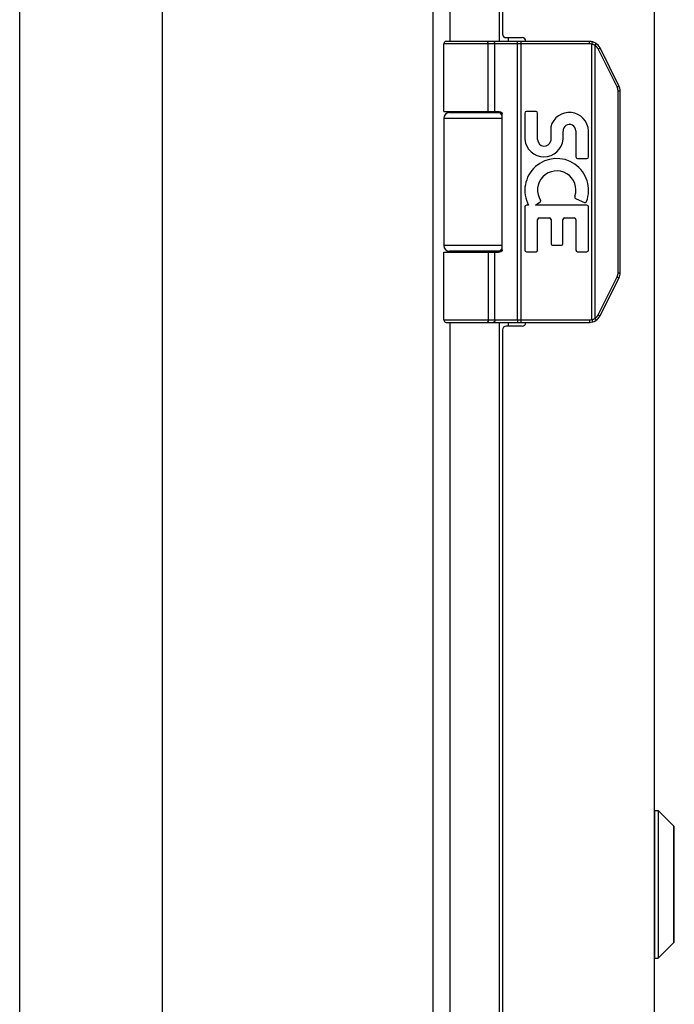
# Model space of a CAD drawing. Header units: inches. Extents: x 0 to 42.5, y 0 to 27.5.
# Tile 3 of 8: x 0 to 3.5, y 13 to 18.3. Entities that reach past the tile are written whole.
import ezdxf

# ---------------------------------------------------------------- set-up
doc = ezdxf.new("R2010")
doc.units = ezdxf.units.IN
doc.header["$LTSCALE"] = 2.3375
doc.header["$MEASUREMENT"] = 0
doc.layers.get('0').update_dxf_attribs({"linetype": 'CONTINUOUS'})
doc.layers.add('02___PRT_ALL_AXES', color=7, linetype='CONTINUOUS')

msp = doc.modelspace()

# ---------------------------------------------------------------- linework, layer by layer
at = {"color": 7, "linetype": 'Continuous'}
for p, q in [((0, 0), (0, 27.5)), ((3.0406, 18.153), (2.2632, 18.153)), ((3.0406, 18.166), (2.2762, 18.166)), ((2.4937, 18.166), (2.4936, 18.166)), ((2.4938, 18.166), (2.4937, 18.166)), ((2.4939, 18.1659), (2.4938, 18.166)), ((2.5001, 17.791), (2.5001, 18.153)), ((2.5001, 17.791), (2.5001, 18.153)), ((2.5361, 17.791), (2.5361, 18.153)), ((2.6563, 18.1612), (2.6563, 18.1615)), ((2.6564, 18.1608), (2.6563, 18.1612)), ((2.6564, 18.1605), (2.6564, 18.1608)), ((2.6565, 18.1601), (2.6564, 18.1605)), ((2.6565, 18.1598), (2.6565, 18.1601)), ((2.6565, 18.1594), (2.6565, 18.1598)), ((2.6566, 18.159), (2.6565, 18.1594)), ((2.6566, 18.1586), (2.6566, 18.159)), ((2.6566, 18.1582), (2.6566, 18.1586)), ((2.6566, 18.1578), (2.6566, 18.1582)), ((2.6567, 18.1574), (2.6566, 18.1578)), ((2.6567, 18.1564), (2.6567, 18.1568)), ((2.6567, 18.156), (2.6567, 18.1564)), ((2.6567, 18.1555), (2.6567, 18.156)), ((2.6568, 18.1551), (2.6567, 18.1555)), ((2.6568, 18.1547), (2.6568, 18.1551)), ((2.6568, 18.1543), (2.6568, 18.1547)), ((2.6568, 18.1538), (2.6568, 18.1543)), ((2.6568, 18.1534), (2.6568, 18.1538)), ((2.6568, 16.679), (2.6568, 18.1534)), ((2.676, 16.666), (2.676, 18.166)), ((3.0406, 18.153), (3.0406, 18.166)), ((3.0525, 18.1515), (3.0557, 18.1641)), ((3.0525, 16.6804), (3.0525, 18.1515)), ((3.0698, 18.1447), (3.0701, 18.145)), ((3.0698, 16.6873), (3.0698, 18.1447)), ((3.0701, 18.145), (3.0704, 18.1456)), ((3.0704, 18.1456), (3.0708, 18.1461)), ((3.0708, 18.1461), (3.0711, 18.1466)), ((3.0711, 18.1466), (3.0714, 18.1472)), ((3.0714, 18.1472), (3.0717, 18.1477)), ((3.0717, 18.1477), (3.072, 18.148)), ((3.072, 18.148), (3.0722, 18.1484)), ((3.0722, 18.1484), (3.0724, 18.1487)), ((3.0724, 18.1487), (3.0726, 18.149)), ((3.0726, 18.149), (3.0727, 18.1494)), ((3.0727, 18.1494), (3.0729, 18.1497)), ((3.0729, 18.1497), (3.0731, 18.15)), ((3.0731, 18.15), (3.0733, 18.1503)), ((3.0733, 18.1503), (3.0734, 18.1506)), ((3.0734, 18.1506), (3.0736, 18.1509)), ((3.0736, 18.1509), (3.0738, 18.1512)), ((3.0738, 18.1512), (3.0739, 18.1515)), ((3.0739, 18.1515), (3.074, 18.1518)), ((3.074, 18.1518), (3.0742, 18.152)), ((3.0742, 18.152), (3.0743, 18.1523)), ((3.0867, 18.1256), (3.0873, 18.1259)), ((3.1878, 17.9233), (3.0867, 18.1256)), ((3.0873, 18.1259), (3.088, 18.1263)), ((3.088, 18.1263), (3.0888, 18.1267)), ((3.0888, 18.1267), (3.0895, 18.1271)), ((3.0895, 18.1271), (3.0902, 18.1274)), ((3.0902, 18.1274), (3.0909, 18.1278)), ((3.0909, 18.1278), (3.0915, 18.1282)), ((3.0915, 18.1282), (3.092, 18.1284)), ((3.092, 18.1284), (3.0925, 18.1287)), ((3.0925, 18.1287), (3.0929, 18.1289)), ((3.0929, 18.1289), (3.0933, 18.1292)), ((3.0933, 18.1292), (3.0937, 18.1294)), ((3.0937, 18.1294), (3.094, 18.1295)), ((3.094, 18.1295), (3.0942, 18.1297)), ((3.0942, 18.1297), (3.0944, 18.1298)), ((3.0944, 18.1298), (3.0946, 18.13)), ((3.0946, 18.13), (3.0949, 18.1301)), ((3.0949, 18.1301), (3.095, 18.1302)), ((3.095, 18.1302), (3.0952, 18.1303)), ((3.1976, 17.9292), (3.0965, 18.1314)), ((3.1906, 17.9248), (3.1913, 17.9252)), ((3.1913, 17.9252), (3.192, 17.9256)), ((3.192, 17.9256), (3.1927, 17.9259)), ((3.1927, 17.9259), (3.1931, 17.9262)), ((3.1931, 17.9262), (3.1936, 17.9264)), ((3.1936, 17.9264), (3.194, 17.9267)), ((3.194, 17.9267), (3.1944, 17.9269)), ((3.1944, 17.9269), (3.1948, 17.9271)), ((3.1948, 17.9271), (3.1951, 17.9273)), ((3.1951, 17.9273), (3.1953, 17.9274)), ((3.1953, 17.9274), (3.1956, 17.9276)), ((3.1956, 17.9276), (3.1958, 17.9277)), ((3.1958, 17.9277), (3.196, 17.9278)), ((3.196, 17.9278), (3.1962, 17.928)), ((3.1962, 17.928), (3.1964, 17.9281)), ((3.1878, 17.9233), (3.1884, 17.9236)), ((3.1884, 17.9236), (3.1891, 17.924)), ((3.1891, 17.924), (3.1899, 17.9244)), ((3.1899, 17.9244), (3.1906, 17.9248)), ((3.193, 16.9307), (3.193, 17.9012)), ((3.193, 17.9012), (3.2042, 17.9012)), ((3.2042, 16.9307), (3.2042, 17.9012)), ((2.2932, 17.786), (2.5719, 17.786)), ((2.5742, 17.051), (2.5742, 17.781)), ((2.2632, 17.756), (2.5742, 17.756)), ((2.5742, 17.076), (2.2632, 17.076)), ((2.2632, 17.041), (2.5543, 17.041)), ((2.5719, 17.046), (2.2932, 17.046)), ((2.5361, 16.679), (2.5361, 17.041)), ((3.193, 16.9307), (3.2042, 16.9307)), ((3.0867, 16.7063), (3.1878, 16.9086)), ((3.0965, 16.7005), (3.1976, 16.9028)), ((3.1878, 16.9086), (3.1888, 16.9081)), ((3.1888, 16.9081), (3.1895, 16.9077)), ((3.1895, 16.9077), (3.1903, 16.9073)), ((3.1903, 16.9073), (3.191, 16.9069)), ((3.191, 16.9069), (3.1917, 16.9065)), ((3.1917, 16.9065), (3.1923, 16.9062)), ((3.1923, 16.9062), (3.1928, 16.9059)), ((3.1928, 16.9059), (3.1933, 16.9057)), ((3.1933, 16.9057), (3.1937, 16.9054)), ((3.1937, 16.9054), (3.1942, 16.9052)), ((3.1942, 16.9052), (3.1946, 16.9049)), ((3.1946, 16.9049), (3.1948, 16.9048)), ((3.1948, 16.9048), (3.1951, 16.9046)), ((3.1951, 16.9046), (3.1953, 16.9045)), ((3.1953, 16.9045), (3.1956, 16.9043)), ((3.1956, 16.9043), (3.1958, 16.9042)), ((3.1958, 16.9042), (3.196, 16.9041)), ((3.196, 16.9041), (3.1962, 16.904)), ((2.2632, 16.679), (3.0406, 16.679)), ((2.2762, 16.666), (3.0406, 16.666)), ((2.4937, 16.666), (2.4936, 16.666)), ((2.4938, 16.666), (2.4937, 16.666)), ((2.4939, 16.666), (2.4938, 16.666)), ((2.494, 16.666), (2.4939, 16.666)), ((2.6564, 16.6711), (2.6563, 16.6707)), ((2.6565, 16.6718), (2.6564, 16.6714)), ((2.6564, 16.6714), (2.6564, 16.6711)), ((2.6566, 16.6729), (2.6565, 16.6725)), ((2.6565, 16.6725), (2.6565, 16.6721)), ((2.6565, 16.6721), (2.6565, 16.6718)), ((2.6567, 16.6745), (2.6566, 16.6741)), ((2.6566, 16.6741), (2.6566, 16.6737)), ((2.6566, 16.6737), (2.6566, 16.6733)), ((2.6566, 16.6733), (2.6566, 16.6729)), ((2.6568, 16.6768), (2.6567, 16.6764)), ((2.6567, 16.6764), (2.6567, 16.6759)), ((2.6567, 16.6753), (2.6567, 16.6749)), ((2.6567, 16.6749), (2.6567, 16.6745)), ((2.6568, 16.679), (2.6568, 16.6785)), ((2.6568, 16.6785), (2.6568, 16.6781)), ((2.6568, 16.6781), (2.6568, 16.6777)), ((2.6568, 16.6777), (2.6568, 16.6772)), ((2.6568, 16.6772), (2.6568, 16.6768)), ((3.0406, 16.679), (3.0406, 16.666)), ((3.0525, 16.6804), (3.0557, 16.6678)), ((3.0698, 16.6873), (3.0702, 16.6867)), ((3.0702, 16.6867), (3.0705, 16.6862)), ((3.0705, 16.6862), (3.0709, 16.6856)), ((3.0709, 16.6856), (3.0712, 16.6851)), ((3.0712, 16.6851), (3.0715, 16.6846)), ((3.0715, 16.6846), (3.0719, 16.6841)), ((3.0719, 16.6841), (3.0721, 16.6837)), ((3.0721, 16.6837), (3.0723, 16.6834)), ((3.0723, 16.6834), (3.0725, 16.6831)), ((3.0725, 16.6831), (3.0726, 16.6827)), ((3.0726, 16.6827), (3.0728, 16.6824)), ((3.0728, 16.6824), (3.073, 16.6821)), ((3.073, 16.6821), (3.0732, 16.6818)), ((3.0732, 16.6818), (3.0734, 16.6815)), ((3.0734, 16.6815), (3.0735, 16.6812)), ((3.0735, 16.6812), (3.0737, 16.6809)), ((3.0737, 16.6809), (3.0738, 16.6806)), ((3.0738, 16.6806), (3.074, 16.6803)), ((3.074, 16.6803), (3.0741, 16.68)), ((3.0867, 16.7063), (3.0876, 16.7058)), ((3.0876, 16.7058), (3.0884, 16.7054)), ((3.0884, 16.7054), (3.0891, 16.7051)), ((3.0891, 16.7051), (3.0898, 16.7047)), ((3.0898, 16.7047), (3.0905, 16.7043)), ((3.0905, 16.7043), (3.0912, 16.7039)), ((3.0912, 16.7039), (3.0917, 16.7037)), ((3.0917, 16.7037), (3.0922, 16.7034)), ((3.0922, 16.7034), (3.0926, 16.7032)), ((3.0926, 16.7032), (3.093, 16.7029)), ((3.093, 16.7029), (3.0934, 16.7027)), ((3.0934, 16.7027), (3.0937, 16.7025)), ((3.0937, 16.7025), (3.094, 16.7024)), ((3.094, 16.7024), (3.0942, 16.7022)), ((3.0942, 16.7022), (3.0944, 16.7021)), ((3.0944, 16.7021), (3.0946, 16.702)), ((3.0946, 16.702), (3.0949, 16.7018)), ((3.0949, 16.7018), (3.095, 16.7017)), ((3.389, 14.06), (3.4077, 14.06)), ((3.389, 13.2719), (3.389, 14.06)), ((3.4077, 14.06), (3.4077, 13.2719)), ((3.4077, 14.06), (3.4909, 13.9769)), ((3.4909, 13.355), (3.4909, 13.9769)), ((3.4929, 13.3601), (3.4929, 13.9719)), ((3.4077, 13.2719), (3.4909, 13.355)), ((3.389, 13.2719), (3.4077, 13.2719))]:
    msp.add_line(p, q, dxfattribs=at)
at = {"color": 3, "linetype": 'Continuous'}
for p, q in [((2.2047, 18.645), (2.2047, 8.687)), ((2.2967, 18.166), (2.2967, 18.645)), ((0.7607, 18.546), (0.7607, 8.786)), ((3.3859, 18.516), (3.3859, 8.816)), ((2.5759, 18.486), (2.5759, 18.206)), ((2.5596, 18.166), (2.5596, 18.3271)), ((2.5959, 18.186), (2.6809, 18.186)), ((2.6056, 18.186), (2.6056, 18.166)), ((2.2967, 17.786), (2.2967, 17.791)), ((2.5596, 17.786), (2.5596, 17.7907)), ((2.2967, 17.041), (2.2967, 17.046)), ((2.5596, 17.0412), (2.5596, 17.046)), ((2.2967, 10.666), (2.2967, 16.666)), ((2.5596, 10.666), (2.5596, 16.666)), ((2.6056, 16.666), (2.6056, 16.646)), ((2.5759, 16.626), (2.5759, 10.706)), ((2.6809, 16.646), (2.5959, 16.646))]:
    msp.add_line(p, q, dxfattribs=at)
at = {"color": 7, "linetype": 'Continuous'}
for points in [[(2.5001, 18.153), (2.5001, 18.1532), (2.5001, 18.1534), (2.5001, 18.1536), (2.5001, 18.1538), (2.5001, 18.154), (2.5001, 18.1543), (2.5001, 18.1545), (2.5001, 18.1547), (2.5001, 18.1549), (2.5001, 18.1551), (2.5, 18.1553), (2.5, 18.1555), (2.5, 18.1558), (2.5, 18.156), (2.4999, 18.1562), (2.4999, 18.1564), (2.4999, 18.1566), (2.4998, 18.1568), (2.4998, 18.157), (2.4998, 18.1572), (2.4997, 18.1574), (2.4997, 18.1576), (2.4997, 18.1578), (2.4996, 18.158), (2.4996, 18.1582), (2.4995, 18.1584), (2.4995, 18.1586), (2.4994, 18.1588), (2.4994, 18.159), (2.4993, 18.1592), (2.4993, 18.1594), (2.4992, 18.1596), (2.4992, 18.1598), (2.4991, 18.16), (2.4991, 18.1601), (2.499, 18.1603), (2.4989, 18.1605), (2.4989, 18.1607), (2.4988, 18.1608), (2.4987, 18.161), (2.4987, 18.1612), (2.4986, 18.1614), (2.4985, 18.1615), (2.4984, 18.1617), (2.4984, 18.1618), (2.4983, 18.162), (2.4982, 18.1622), (2.4981, 18.1623), (2.4981, 18.1625), (2.498, 18.1626), (2.4979, 18.1627), (2.4978, 18.1629), (2.4977, 18.163), (2.4977, 18.1632), (2.4976, 18.1633), (2.4975, 18.1634), (2.4974, 18.1636), (2.4973, 18.1637), (2.4972, 18.1638), (2.4971, 18.1639), (2.497, 18.164), (2.4969, 18.1641), (2.4968, 18.1643), (2.4967, 18.1644), (2.4966, 18.1645), (2.4965, 18.1646), (2.4964, 18.1647), (2.4963, 18.1648), (2.4962, 18.1648), (2.4961, 18.1649), (2.496, 18.165), (2.4959, 18.1651), (2.4958, 18.1652), (2.4957, 18.1652), (2.4956, 18.1653), (2.4955, 18.1654), (2.4954, 18.1654), (2.4953, 18.1655), (2.4952, 18.1656), (2.4951, 18.1656), (2.495, 18.1657), (2.4949, 18.1657), (2.4948, 18.1657), (2.4947, 18.1658), (2.4946, 18.1658), (2.4945, 18.1658), (2.4944, 18.1659), (2.4942, 18.1659), (2.4941, 18.1659), (2.494, 18.1659), (2.4939, 18.1659)], [(2.5001, 18.153), (2.5001, 18.1532), (2.5001, 18.1534), (2.5001, 18.1536), (2.5001, 18.1538), (2.5001, 18.154), (2.5001, 18.1543), (2.5001, 18.1545), (2.5001, 18.1547), (2.5, 18.1549), (2.5, 18.1551), (2.5, 18.1553), (2.5, 18.1555), (2.5, 18.1558), (2.4999, 18.156), (2.4999, 18.1562), (2.4999, 18.1564), (2.4998, 18.1566), (2.4998, 18.1568), (2.4998, 18.157), (2.4997, 18.1572), (2.4997, 18.1574), (2.4997, 18.1576), (2.4996, 18.1578), (2.4996, 18.158), (2.4995, 18.1582), (2.4995, 18.1584), (2.4995, 18.1586), (2.4994, 18.1588), (2.4994, 18.159), (2.4993, 18.1592), (2.4993, 18.1594), (2.4992, 18.1596), (2.4991, 18.1598), (2.4991, 18.16), (2.499, 18.1601), (2.499, 18.1603), (2.4989, 18.1605), (2.4988, 18.1607), (2.4988, 18.1608), (2.4987, 18.161), (2.4986, 18.1612), (2.4986, 18.1614), (2.4985, 18.1615), (2.4984, 18.1617), (2.4983, 18.1618), (2.4983, 18.162), (2.4982, 18.1622), (2.4981, 18.1623), (2.498, 18.1625), (2.498, 18.1626), (2.4979, 18.1627), (2.4978, 18.1629), (2.4977, 18.163), (2.4976, 18.1632), (2.4975, 18.1633), (2.4974, 18.1634), (2.4974, 18.1636), (2.4973, 18.1637), (2.4972, 18.1638), (2.4971, 18.1639), (2.497, 18.164), (2.4969, 18.1641), (2.4968, 18.1643), (2.4967, 18.1644), (2.4966, 18.1645), (2.4965, 18.1646), (2.4964, 18.1647), (2.4963, 18.1648), (2.4962, 18.1648), (2.4961, 18.1649), (2.496, 18.165), (2.4959, 18.1651), (2.4958, 18.1652), (2.4957, 18.1652), (2.4956, 18.1653), (2.4955, 18.1654), (2.4954, 18.1654), (2.4953, 18.1655), (2.4952, 18.1656), (2.4951, 18.1656), (2.495, 18.1657), (2.4949, 18.1657), (2.4948, 18.1657), (2.4946, 18.1658), (2.4945, 18.1658), (2.4944, 18.1658), (2.4943, 18.1659), (2.4942, 18.1659), (2.4941, 18.1659), (2.494, 18.1659)], [(2.5361, 18.153), (2.5361, 18.1532), (2.5361, 18.1534), (2.5361, 18.1536), (2.5361, 18.1538), (2.5361, 18.154), (2.5361, 18.1543), (2.536, 18.1545), (2.536, 18.1547), (2.536, 18.1549), (2.536, 18.1551), (2.5359, 18.1553), (2.5359, 18.1555), (2.5359, 18.1558), (2.5358, 18.156), (2.5358, 18.1562), (2.5358, 18.1564), (2.5357, 18.1566), (2.5357, 18.1568), (2.5356, 18.157), (2.5356, 18.1572), (2.5355, 18.1574), (2.5354, 18.1576), (2.5354, 18.1578), (2.5353, 18.158), (2.5353, 18.1582), (2.5352, 18.1584), (2.5351, 18.1586), (2.535, 18.1588), (2.535, 18.159), (2.5349, 18.1592), (2.5348, 18.1594), (2.5347, 18.1596), (2.5346, 18.1598), (2.5346, 18.16), (2.5345, 18.1601), (2.5344, 18.1603), (2.5343, 18.1605), (2.5342, 18.1607), (2.5341, 18.1608), (2.534, 18.161), (2.5339, 18.1612), (2.5338, 18.1614), (2.5337, 18.1615), (2.5336, 18.1617), (2.5334, 18.1618), (2.5333, 18.162), (2.5332, 18.1622), (2.5331, 18.1623), (2.533, 18.1625), (2.5329, 18.1626), (2.5327, 18.1627), (2.5326, 18.1629), (2.5325, 18.163), (2.5324, 18.1632), (2.5322, 18.1633), (2.5321, 18.1634), (2.532, 18.1636), (2.5318, 18.1637), (2.5317, 18.1638), (2.5316, 18.1639), (2.5314, 18.164), (2.5313, 18.1641), (2.5311, 18.1643), (2.531, 18.1644), (2.5308, 18.1645), (2.5307, 18.1646), (2.5306, 18.1647), (2.5304, 18.1648), (2.5303, 18.1648), (2.5301, 18.1649), (2.53, 18.165), (2.5298, 18.1651), (2.5296, 18.1652), (2.5295, 18.1652), (2.5293, 18.1653), (2.5292, 18.1654), (2.529, 18.1654), (2.5289, 18.1655), (2.5287, 18.1656), (2.5285, 18.1656), (2.5284, 18.1657), (2.5282, 18.1657), (2.5281, 18.1657), (2.5279, 18.1658), (2.5277, 18.1658), (2.5276, 18.1658), (2.5274, 18.1659), (2.5272, 18.1659), (2.5271, 18.1659), (2.5269, 18.1659), (2.5268, 18.1659), (2.5266, 18.166), (2.5264, 18.166), (2.5263, 18.166)], [(2.6563, 18.1615), (2.6563, 18.1617), (2.6562, 18.1618), (2.6562, 18.162), (2.6562, 18.1622), (2.6562, 18.1623), (2.6561, 18.1625), (2.6561, 18.1626), (2.6561, 18.1627), (2.6561, 18.1629), (2.656, 18.163), (2.656, 18.1632), (2.656, 18.1633), (2.656, 18.1634), (2.6559, 18.1636), (2.6559, 18.1637), (2.6559, 18.1638), (2.6559, 18.1639), (2.6558, 18.164), (2.6558, 18.1641), (2.6558, 18.1643), (2.6557, 18.1644), (2.6557, 18.1645), (2.6557, 18.1646), (2.6557, 18.1647), (2.6556, 18.1648), (2.6556, 18.1648), (2.6556, 18.1649), (2.6555, 18.165), (2.6555, 18.1651), (2.6555, 18.1652), (2.6554, 18.1652), (2.6554, 18.1653), (2.6554, 18.1654), (2.6553, 18.1654), (2.6553, 18.1655), (2.6553, 18.1656), (2.6552, 18.1656), (2.6552, 18.1657), (2.6552, 18.1657), (2.6551, 18.1657), (2.6551, 18.1658), (2.6551, 18.1658), (2.6551, 18.1658), (2.655, 18.1659), (2.655, 18.1659), (2.655, 18.1659), (2.6549, 18.1659), (2.6549, 18.1659), (2.6549, 18.166), (2.6548, 18.166), (2.6548, 18.166)], [(2.6567, 18.1568), (2.6567, 18.157), (2.6567, 18.1574)], [(3.0698, 18.1447), (3.0693, 18.145), (3.0688, 18.1452), (3.0683, 18.1455), (3.0678, 18.1458), (3.0673, 18.1461), (3.0668, 18.1464), (3.0663, 18.1466), (3.0657, 18.1469), (3.0652, 18.1471), (3.0647, 18.1474), (3.0641, 18.1476), (3.0636, 18.1479), (3.0631, 18.1481), (3.0625, 18.1483), (3.062, 18.1486), (3.0615, 18.1488), (3.0609, 18.149), (3.0604, 18.1492), (3.0598, 18.1494), (3.0593, 18.1496), (3.0587, 18.1498), (3.0582, 18.15), (3.0576, 18.1501), (3.057, 18.1503), (3.0565, 18.1505), (3.0559, 18.1506), (3.0554, 18.1508), (3.0548, 18.151), (3.0542, 18.1511), (3.0537, 18.1512), (3.0531, 18.1514), (3.0525, 18.1515)], [(3.0867, 18.1256), (3.0864, 18.1261), (3.0862, 18.1265), (3.0859, 18.127), (3.0857, 18.1275), (3.0854, 18.128), (3.0852, 18.1284), (3.0849, 18.1289), (3.0846, 18.1293), (3.0843, 18.1298), (3.084, 18.1302), (3.0837, 18.1307), (3.0834, 18.1311), (3.0831, 18.1316), (3.0828, 18.132), (3.0825, 18.1325), (3.0822, 18.1329), (3.0819, 18.1333), (3.0816, 18.1337), (3.0812, 18.1342), (3.0809, 18.1346), (3.0806, 18.135), (3.0802, 18.1354), (3.0799, 18.1358), (3.0795, 18.1362), (3.0792, 18.1366), (3.0788, 18.137), (3.0784, 18.1374), (3.0781, 18.1378), (3.0777, 18.1382), (3.0773, 18.1386), (3.0769, 18.1389), (3.0765, 18.1393), (3.0762, 18.1397), (3.0758, 18.14), (3.0754, 18.1404), (3.075, 18.1407), (3.0746, 18.1411), (3.0741, 18.1414), (3.0737, 18.1418), (3.0733, 18.1421), (3.0729, 18.1425), (3.0725, 18.1428), (3.072, 18.1431), (3.0716, 18.1434), (3.0712, 18.1437), (3.0707, 18.1441), (3.0703, 18.1444), (3.0698, 18.1447)], [(3.0743, 18.1523), (3.0744, 18.1524), (3.0744, 18.1525), (3.0745, 18.1527), (3.0745, 18.1528), (3.0746, 18.1529), (3.0747, 18.153), (3.0747, 18.1531), (3.0748, 18.1532), (3.0748, 18.1534), (3.0748, 18.1535), (3.0749, 18.1536), (3.0749, 18.1537), (3.075, 18.1538), (3.075, 18.1539), (3.075, 18.154), (3.0751, 18.154), (3.0751, 18.1541), (3.0751, 18.1542), (3.0752, 18.1543), (3.0752, 18.1544), (3.0752, 18.1545), (3.0752, 18.1545), (3.0753, 18.1546), (3.0753, 18.1547), (3.0753, 18.1548), (3.0753, 18.1548), (3.0753, 18.1549), (3.0753, 18.1549), (3.0753, 18.155), (3.0754, 18.155), (3.0754, 18.1551), (3.0754, 18.1551), (3.0754, 18.1552), (3.0754, 18.1552), (3.0754, 18.1553), (3.0753, 18.1553), (3.0753, 18.1553), (3.0753, 18.1554), (3.0753, 18.1554), (3.0753, 18.1554), (3.0753, 18.1554), (3.0753, 18.1555), (3.0753, 18.1555)], [(3.0952, 18.1303), (3.0953, 18.1304), (3.0954, 18.1304), (3.0955, 18.1305), (3.0956, 18.1306), (3.0956, 18.1306), (3.0957, 18.1307), (3.0958, 18.1307), (3.0958, 18.1308), (3.0959, 18.1308), (3.096, 18.1308), (3.096, 18.1309), (3.0961, 18.1309), (3.0961, 18.131), (3.0962, 18.131), (3.0962, 18.131), (3.0963, 18.1311), (3.0963, 18.1311), (3.0963, 18.1311), (3.0964, 18.1312), (3.0964, 18.1312), (3.0964, 18.1312), (3.0964, 18.1313), (3.0965, 18.1313), (3.0965, 18.1313), (3.0965, 18.1313), (3.0965, 18.1313), (3.0965, 18.1314), (3.0965, 18.1314), (3.0965, 18.1314), (3.0965, 18.1314)], [(3.1964, 17.9281), (3.1964, 17.9281), (3.1965, 17.9282), (3.1966, 17.9282), (3.1967, 17.9283), (3.1968, 17.9284), (3.1968, 17.9284), (3.1969, 17.9285), (3.197, 17.9285), (3.197, 17.9285), (3.1971, 17.9286), (3.1972, 17.9286), (3.1972, 17.9287), (3.1973, 17.9287), (3.1973, 17.9288), (3.1974, 17.9288), (3.1974, 17.9288), (3.1974, 17.9289), (3.1975, 17.9289), (3.1975, 17.9289), (3.1975, 17.929), (3.1976, 17.929), (3.1976, 17.929), (3.1976, 17.929), (3.1976, 17.9291), (3.1976, 17.9291), (3.1976, 17.9291), (3.1976, 17.9291), (3.1976, 17.9291), (3.1976, 17.9291), (3.1976, 17.9292)], [(3.193, 17.9012), (3.193, 17.9018), (3.193, 17.9023), (3.193, 17.9028), (3.193, 17.9034), (3.193, 17.9039), (3.1929, 17.9045), (3.1929, 17.905), (3.1928, 17.9056), (3.1928, 17.9061), (3.1927, 17.9067), (3.1927, 17.9072), (3.1926, 17.9077), (3.1925, 17.9083), (3.1924, 17.9088), (3.1924, 17.9094), (3.1923, 17.9099), (3.1922, 17.9104), (3.1921, 17.911), (3.1919, 17.9115), (3.1918, 17.912), (3.1917, 17.9126), (3.1916, 17.9131), (3.1914, 17.9136), (3.1913, 17.9142), (3.1912, 17.9147), (3.191, 17.9152), (3.1908, 17.9157), (3.1907, 17.9163), (3.1905, 17.9168), (3.1903, 17.9173), (3.1902, 17.9178), (3.19, 17.9183), (3.1898, 17.9188), (3.1896, 17.9193), (3.1894, 17.9199), (3.1892, 17.9204), (3.189, 17.9209), (3.1887, 17.9214), (3.1885, 17.9219), (3.1883, 17.9224), (3.188, 17.9229), (3.1878, 17.9233)], [(2.2632, 17.791), (2.5543, 17.791), (2.5549, 17.7909), (2.5556, 17.7909), (2.5563, 17.7909), (2.5569, 17.7909), (2.5576, 17.7909), (2.5582, 17.7908), (2.5588, 17.7908), (2.5593, 17.7907), (2.5599, 17.7907), (2.5604, 17.7906), (2.5609, 17.7905), (2.5614, 17.7905), (2.5619, 17.7904), (2.5624, 17.7903), (2.5628, 17.7902), (2.5632, 17.7901), (2.5636, 17.7901), (2.564, 17.79), (2.5644, 17.7899), (2.5648, 17.7898), (2.5651, 17.7897), (2.5655, 17.7896), (2.5658, 17.7895), (2.5661, 17.7894), (2.5664, 17.7893), (2.5667, 17.7891), (2.567, 17.789), (2.5673, 17.7889), (2.5676, 17.7888), (2.5679, 17.7887), (2.5681, 17.7886), (2.5684, 17.7885), (2.5686, 17.7883), (2.5688, 17.7882), (2.5691, 17.7881), (2.5693, 17.788), (2.5695, 17.7879), (2.5697, 17.7877), (2.5699, 17.7876), (2.5701, 17.7875), (2.5703, 17.7874), (2.5704, 17.7872), (2.5706, 17.7871), (2.5708, 17.787), (2.5709, 17.7869), (2.5711, 17.7868), (2.5712, 17.7866), (2.5714, 17.7865), (2.5715, 17.7864), (2.5716, 17.7863), (2.5718, 17.7861), (2.5719, 17.786), (2.572, 17.7859), (2.5721, 17.7858), (2.5722, 17.7857), (2.5723, 17.7855), (2.5724, 17.7854), (2.5725, 17.7853), (2.5726, 17.7852), (2.5727, 17.7851), (2.5728, 17.7849), (2.5729, 17.7848), (2.573, 17.7847), (2.5731, 17.7846), (2.5731, 17.7845), (2.5732, 17.7844), (2.5733, 17.7842), (2.5733, 17.7841), (2.5734, 17.784), (2.5735, 17.7839), (2.5735, 17.7838), (2.5736, 17.7837), (2.5736, 17.7836), (2.5737, 17.7834), (2.5737, 17.7833), (2.5737, 17.7832), (2.5738, 17.7831), (2.5738, 17.783), (2.5739, 17.7829), (2.5739, 17.7828), (2.5739, 17.7827), (2.574, 17.7826), (2.574, 17.7825), (2.574, 17.7824), (2.574, 17.7822), (2.5741, 17.7821), (2.5741, 17.782), (2.5741, 17.7819), (2.5741, 17.7818), (2.5741, 17.7817), (2.5741, 17.7816), (2.5742, 17.7815), (2.5742, 17.7814), (2.5742, 17.7813), (2.5742, 17.7812), (2.5742, 17.7811), (2.5742, 17.781)], [(2.5001, 17.041), (2.5001, 16.6787), (2.5001, 16.6785), (2.5001, 16.6783), (2.5001, 16.6781), (2.5001, 16.6779), (2.5001, 16.6777), (2.5001, 16.6774), (2.5001, 16.6772), (2.5, 16.677), (2.5, 16.6768), (2.5, 16.6766), (2.5, 16.6764), (2.5, 16.6762), (2.4999, 16.6759), (2.4999, 16.6757), (2.4999, 16.6755), (2.4998, 16.6753), (2.4998, 16.6751), (2.4998, 16.6749), (2.4997, 16.6747), (2.4997, 16.6745), (2.4997, 16.6743), (2.4996, 16.6741), (2.4996, 16.6739), (2.4995, 16.6737), (2.4995, 16.6735), (2.4995, 16.6733), (2.4994, 16.6731), (2.4994, 16.6729), (2.4993, 16.6727), (2.4993, 16.6725), (2.4992, 16.6723), (2.4991, 16.6721), (2.4991, 16.672), (2.499, 16.6718), (2.499, 16.6716), (2.4989, 16.6714), (2.4988, 16.6712), (2.4988, 16.6711), (2.4987, 16.6709), (2.4986, 16.6707), (2.4986, 16.6706), (2.4985, 16.6704), (2.4984, 16.6702), (2.4983, 16.6701), (2.4983, 16.6699), (2.4982, 16.6698), (2.4981, 16.6696), (2.498, 16.6695), (2.498, 16.6693), (2.4979, 16.6692), (2.4978, 16.669), (2.4977, 16.6689), (2.4976, 16.6688), (2.4975, 16.6686), (2.4974, 16.6685), (2.4974, 16.6684), (2.4973, 16.6682), (2.4972, 16.6681), (2.4971, 16.668), (2.497, 16.6679), (2.4969, 16.6678), (2.4968, 16.6677), (2.4967, 16.6676), (2.4966, 16.6675), (2.4965, 16.6674), (2.4964, 16.6673), (2.4963, 16.6672), (2.4962, 16.6671), (2.4961, 16.667), (2.496, 16.6669), (2.4959, 16.6668), (2.4958, 16.6668), (2.4957, 16.6667), (2.4956, 16.6666), (2.4955, 16.6665), (2.4954, 16.6665), (2.4953, 16.6664), (2.4952, 16.6664), (2.4951, 16.6663), (2.495, 16.6663), (2.4949, 16.6662), (2.4948, 16.6662), (2.4946, 16.6661), (2.4945, 16.6661), (2.4944, 16.6661), (2.4943, 16.666), (2.4942, 16.666), (2.4941, 16.666), (2.494, 16.666)], [(2.5001, 17.041), (2.5001, 16.6787), (2.5001, 16.6785), (2.5001, 16.6783), (2.5001, 16.6781), (2.5001, 16.6779), (2.5001, 16.6777), (2.5001, 16.6774), (2.5001, 16.6772), (2.5001, 16.677), (2.5001, 16.6768), (2.5, 16.6766), (2.5, 16.6764), (2.5, 16.6762), (2.5, 16.6759), (2.4999, 16.6757), (2.4999, 16.6755), (2.4999, 16.6753), (2.4998, 16.6751), (2.4998, 16.6749), (2.4998, 16.6747), (2.4997, 16.6745), (2.4997, 16.6743), (2.4997, 16.6741), (2.4996, 16.6739), (2.4996, 16.6737), (2.4995, 16.6735), (2.4995, 16.6733), (2.4994, 16.6731), (2.4994, 16.6729), (2.4993, 16.6727), (2.4993, 16.6725), (2.4992, 16.6723), (2.4992, 16.6721), (2.4991, 16.672), (2.4991, 16.6718), (2.499, 16.6716), (2.4989, 16.6714), (2.4989, 16.6712), (2.4988, 16.6711), (2.4987, 16.6709), (2.4987, 16.6707), (2.4986, 16.6706), (2.4985, 16.6704), (2.4984, 16.6702), (2.4984, 16.6701), (2.4983, 16.6699), (2.4982, 16.6698), (2.4981, 16.6696), (2.4981, 16.6695), (2.498, 16.6693), (2.4979, 16.6692), (2.4978, 16.669), (2.4977, 16.6689), (2.4977, 16.6688), (2.4976, 16.6686), (2.4975, 16.6685), (2.4974, 16.6684), (2.4973, 16.6682), (2.4972, 16.6681), (2.4971, 16.668), (2.497, 16.6679), (2.4969, 16.6678), (2.4968, 16.6677), (2.4967, 16.6676), (2.4966, 16.6675), (2.4965, 16.6674), (2.4964, 16.6673), (2.4963, 16.6672), (2.4962, 16.6671), (2.4961, 16.667), (2.496, 16.6669), (2.4959, 16.6668), (2.4958, 16.6668), (2.4957, 16.6667), (2.4956, 16.6666), (2.4955, 16.6665), (2.4954, 16.6665), (2.4953, 16.6664), (2.4952, 16.6664), (2.4951, 16.6663), (2.495, 16.6663), (2.4949, 16.6662), (2.4948, 16.6662), (2.4947, 16.6661), (2.4946, 16.6661), (2.4945, 16.6661), (2.4944, 16.666), (2.4942, 16.666), (2.4941, 16.666), (2.494, 16.666)], [(2.5742, 17.051), (2.5742, 17.0509), (2.5742, 17.0507), (2.5742, 17.0506), (2.5742, 17.0505), (2.5742, 17.0504), (2.5741, 17.0503), (2.5741, 17.0502), (2.5741, 17.0501), (2.5741, 17.05), (2.5741, 17.0499), (2.5741, 17.0498), (2.574, 17.0497), (2.574, 17.0496), (2.574, 17.0495), (2.574, 17.0494), (2.5739, 17.0492), (2.5739, 17.0491), (2.5739, 17.049), (2.5738, 17.0489), (2.5738, 17.0488), (2.5737, 17.0487), (2.5737, 17.0486), (2.5737, 17.0485), (2.5736, 17.0484), (2.5736, 17.0482), (2.5735, 17.0481), (2.5735, 17.048), (2.5734, 17.0479), (2.5733, 17.0478), (2.5733, 17.0477), (2.5732, 17.0476), (2.5731, 17.0474), (2.5731, 17.0473), (2.573, 17.0472), (2.5729, 17.0471), (2.5728, 17.047), (2.5727, 17.0469), (2.5726, 17.0467), (2.5725, 17.0466), (2.5724, 17.0465), (2.5723, 17.0464), (2.5722, 17.0463), (2.5721, 17.0461), (2.572, 17.046), (2.5719, 17.0459), (2.5718, 17.0458), (2.5716, 17.0457), (2.5715, 17.0455), (2.5714, 17.0454), (2.5712, 17.0453), (2.5711, 17.0452), (2.5709, 17.045), (2.5708, 17.0449), (2.5706, 17.0448), (2.5704, 17.0447), (2.5703, 17.0446), (2.5701, 17.0444), (2.5699, 17.0443), (2.5697, 17.0442), (2.5695, 17.0441), (2.5693, 17.0439), (2.5691, 17.0438), (2.5688, 17.0437), (2.5686, 17.0436), (2.5684, 17.0435), (2.5681, 17.0433), (2.5679, 17.0432), (2.5676, 17.0431), (2.5673, 17.043), (2.567, 17.0429), (2.5667, 17.0428), (2.5664, 17.0427), (2.5661, 17.0426), (2.5658, 17.0425), (2.5655, 17.0424), (2.5651, 17.0422), (2.5648, 17.0422), (2.5644, 17.0421), (2.564, 17.042), (2.5636, 17.0419), (2.5632, 17.0418), (2.5628, 17.0417), (2.5624, 17.0416), (2.5619, 17.0415), (2.5614, 17.0415), (2.5609, 17.0414), (2.5604, 17.0413), (2.5599, 17.0413), (2.5593, 17.0412), (2.5588, 17.0412), (2.5582, 17.0411), (2.5576, 17.0411), (2.5569, 17.041), (2.5563, 17.041), (2.5556, 17.041), (2.5549, 17.041), (2.5543, 17.041)], [(3.1878, 16.9086), (3.188, 16.9091), (3.1883, 16.9096), (3.1885, 16.9101), (3.1887, 16.9106), (3.189, 16.9111), (3.1892, 16.9116), (3.1894, 16.9121), (3.1896, 16.9126), (3.1898, 16.9131), (3.19, 16.9136), (3.1902, 16.9141), (3.1903, 16.9146), (3.1905, 16.9151), (3.1907, 16.9157), (3.1908, 16.9162), (3.191, 16.9167), (3.1912, 16.9172), (3.1913, 16.9178), (3.1914, 16.9183), (3.1916, 16.9188), (3.1917, 16.9193), (3.1918, 16.9199), (3.1919, 16.9204), (3.1921, 16.9209), (3.1922, 16.9215), (3.1923, 16.922), (3.1924, 16.9226), (3.1924, 16.9231), (3.1925, 16.9236), (3.1926, 16.9242), (3.1927, 16.9247), (3.1927, 16.9253), (3.1928, 16.9258), (3.1928, 16.9263), (3.1929, 16.9269), (3.1929, 16.9274), (3.193, 16.928), (3.193, 16.9285), (3.193, 16.9291), (3.193, 16.9296), (3.193, 16.9302), (3.193, 16.9307)], [(3.1962, 16.904), (3.1964, 16.9038), (3.1964, 16.9038), (3.1965, 16.9037), (3.1966, 16.9037), (3.1967, 16.9036), (3.1968, 16.9036), (3.1968, 16.9035), (3.1969, 16.9035), (3.197, 16.9034), (3.197, 16.9034), (3.1971, 16.9033), (3.1972, 16.9033), (3.1972, 16.9032), (3.1973, 16.9032), (3.1973, 16.9032), (3.1974, 16.9031), (3.1974, 16.9031), (3.1974, 16.9031), (3.1975, 16.903), (3.1975, 16.903), (3.1975, 16.903), (3.1976, 16.9029), (3.1976, 16.9029), (3.1976, 16.9029), (3.1976, 16.9029), (3.1976, 16.9028), (3.1976, 16.9028), (3.1976, 16.9028), (3.1976, 16.9028), (3.1976, 16.9028), (3.1976, 16.9028)], [(2.5361, 16.679), (2.5361, 16.6787), (2.5361, 16.6785), (2.5361, 16.6783), (2.5361, 16.6781), (2.5361, 16.6779), (2.5361, 16.6777), (2.536, 16.6774), (2.536, 16.6772), (2.536, 16.677), (2.536, 16.6768), (2.5359, 16.6766), (2.5359, 16.6764), (2.5359, 16.6762), (2.5358, 16.6759), (2.5358, 16.6757), (2.5358, 16.6755), (2.5357, 16.6753), (2.5357, 16.6751), (2.5356, 16.6749), (2.5356, 16.6747), (2.5355, 16.6745), (2.5354, 16.6743), (2.5354, 16.6741), (2.5353, 16.6739), (2.5353, 16.6737), (2.5352, 16.6735), (2.5351, 16.6733), (2.535, 16.6731), (2.535, 16.6729), (2.5349, 16.6727), (2.5348, 16.6725), (2.5347, 16.6723), (2.5346, 16.6721), (2.5346, 16.672), (2.5345, 16.6718), (2.5344, 16.6716), (2.5343, 16.6714), (2.5342, 16.6712), (2.5341, 16.6711), (2.534, 16.6709), (2.5339, 16.6707), (2.5338, 16.6706), (2.5337, 16.6704), (2.5336, 16.6702), (2.5334, 16.6701), (2.5333, 16.6699), (2.5332, 16.6698), (2.5331, 16.6696), (2.533, 16.6695), (2.5329, 16.6693), (2.5327, 16.6692), (2.5326, 16.669), (2.5325, 16.6689), (2.5324, 16.6688), (2.5322, 16.6686), (2.5321, 16.6685), (2.532, 16.6684), (2.5318, 16.6682), (2.5317, 16.6681), (2.5316, 16.668), (2.5314, 16.6679), (2.5313, 16.6678), (2.5311, 16.6677), (2.531, 16.6676), (2.5308, 16.6675), (2.5307, 16.6674), (2.5306, 16.6673), (2.5304, 16.6672), (2.5303, 16.6671), (2.5301, 16.667), (2.53, 16.6669), (2.5298, 16.6668), (2.5296, 16.6668), (2.5295, 16.6667), (2.5293, 16.6666), (2.5292, 16.6665), (2.529, 16.6665), (2.5289, 16.6664), (2.5287, 16.6664), (2.5285, 16.6663), (2.5284, 16.6663), (2.5282, 16.6662), (2.5281, 16.6662), (2.5279, 16.6661), (2.5277, 16.6661), (2.5276, 16.6661), (2.5274, 16.666), (2.5272, 16.666), (2.5271, 16.666), (2.5269, 16.666), (2.5268, 16.666), (2.5266, 16.666), (2.5264, 16.666), (2.5263, 16.666)], [(2.6563, 16.6707), (2.6563, 16.6704), (2.6563, 16.6702), (2.6562, 16.6701), (2.6562, 16.6699), (2.6562, 16.6698), (2.6562, 16.6696), (2.6561, 16.6695), (2.6561, 16.6693), (2.6561, 16.6692), (2.6561, 16.669), (2.656, 16.6689), (2.656, 16.6688), (2.656, 16.6686), (2.656, 16.6685), (2.6559, 16.6684), (2.6559, 16.6682), (2.6559, 16.6681), (2.6559, 16.668), (2.6558, 16.6679), (2.6558, 16.6678), (2.6558, 16.6677), (2.6557, 16.6676), (2.6557, 16.6675), (2.6557, 16.6674), (2.6557, 16.6673), (2.6556, 16.6672), (2.6556, 16.6671), (2.6556, 16.667), (2.6555, 16.6669), (2.6555, 16.6668), (2.6555, 16.6668), (2.6554, 16.6667), (2.6554, 16.6666), (2.6554, 16.6665), (2.6553, 16.6665), (2.6553, 16.6664), (2.6553, 16.6664), (2.6552, 16.6663), (2.6552, 16.6663), (2.6552, 16.6662), (2.6551, 16.6662), (2.6551, 16.6661), (2.6551, 16.6661), (2.6551, 16.6661), (2.655, 16.666), (2.655, 16.666), (2.655, 16.666), (2.6549, 16.666), (2.6549, 16.666), (2.6549, 16.666), (2.6548, 16.666), (2.6548, 16.666)], [(2.6567, 16.6759), (2.6567, 16.6755), (2.6567, 16.6753)], [(3.0525, 16.6804), (3.0531, 16.6805), (3.0537, 16.6807), (3.0542, 16.6808), (3.0548, 16.681), (3.0554, 16.6811), (3.0559, 16.6813), (3.0565, 16.6814), (3.057, 16.6816), (3.0576, 16.6818), (3.0582, 16.682), (3.0587, 16.6821), (3.0593, 16.6823), (3.0598, 16.6825), (3.0604, 16.6827), (3.0609, 16.6829), (3.0615, 16.6831), (3.062, 16.6834), (3.0625, 16.6836), (3.0631, 16.6838), (3.0636, 16.684), (3.0641, 16.6843), (3.0647, 16.6845), (3.0652, 16.6848), (3.0657, 16.685), (3.0663, 16.6853), (3.0668, 16.6856), (3.0673, 16.6858), (3.0678, 16.6861), (3.0683, 16.6864), (3.0688, 16.6867), (3.0693, 16.687), (3.0698, 16.6873)], [(3.0698, 16.6873), (3.0703, 16.6876), (3.0707, 16.6879), (3.0712, 16.6882), (3.0716, 16.6885), (3.072, 16.6888), (3.0725, 16.6891), (3.0729, 16.6895), (3.0733, 16.6898), (3.0737, 16.6901), (3.0741, 16.6905), (3.0746, 16.6908), (3.075, 16.6912), (3.0754, 16.6915), (3.0758, 16.6919), (3.0762, 16.6922), (3.0765, 16.6926), (3.0769, 16.693), (3.0773, 16.6934), (3.0777, 16.6937), (3.0781, 16.6941), (3.0784, 16.6945), (3.0788, 16.6949), (3.0792, 16.6953), (3.0795, 16.6957), (3.0799, 16.6961), (3.0802, 16.6965), (3.0806, 16.6969), (3.0809, 16.6973), (3.0812, 16.6978), (3.0816, 16.6982), (3.0819, 16.6986), (3.0822, 16.699), (3.0825, 16.6995), (3.0828, 16.6999), (3.0831, 16.7003), (3.0834, 16.7008), (3.0837, 16.7012), (3.084, 16.7017), (3.0843, 16.7021), (3.0846, 16.7026), (3.0849, 16.703), (3.0852, 16.7035), (3.0854, 16.704), (3.0857, 16.7044), (3.0859, 16.7049), (3.0862, 16.7054), (3.0864, 16.7058), (3.0867, 16.7063)], [(3.0741, 16.68), (3.0742, 16.6798), (3.0743, 16.6796), (3.0744, 16.6795), (3.0744, 16.6794), (3.0745, 16.6793), (3.0745, 16.6791), (3.0746, 16.679), (3.0747, 16.6789), (3.0747, 16.6788), (3.0748, 16.6787), (3.0748, 16.6786), (3.0748, 16.6785), (3.0749, 16.6784), (3.0749, 16.6783), (3.075, 16.6782), (3.075, 16.6781), (3.075, 16.678), (3.0751, 16.6779), (3.0751, 16.6778), (3.0751, 16.6777), (3.0752, 16.6776), (3.0752, 16.6775), (3.0752, 16.6775), (3.0752, 16.6774), (3.0753, 16.6773), (3.0753, 16.6772), (3.0753, 16.6772), (3.0753, 16.6771), (3.0753, 16.677), (3.0753, 16.677), (3.0753, 16.6769), (3.0754, 16.6769), (3.0754, 16.6768), (3.0754, 16.6768), (3.0754, 16.6767), (3.0754, 16.6767), (3.0754, 16.6766), (3.0753, 16.6766), (3.0753, 16.6766), (3.0753, 16.6765), (3.0753, 16.6765), (3.0753, 16.6765), (3.0753, 16.6765), (3.0753, 16.6765), (3.0753, 16.6764)], [(3.095, 16.7017), (3.0952, 16.7016), (3.0953, 16.7015), (3.0954, 16.7015), (3.0955, 16.7014), (3.0956, 16.7014), (3.0956, 16.7013), (3.0957, 16.7013), (3.0958, 16.7012), (3.0958, 16.7012), (3.0959, 16.7011), (3.096, 16.7011), (3.096, 16.701), (3.0961, 16.701), (3.0961, 16.7009), (3.0962, 16.7009), (3.0962, 16.7009), (3.0963, 16.7008), (3.0963, 16.7008), (3.0963, 16.7008), (3.0964, 16.7007), (3.0964, 16.7007), (3.0964, 16.7007), (3.0964, 16.7007), (3.0965, 16.7006), (3.0965, 16.7006), (3.0965, 16.7006), (3.0965, 16.7006), (3.0965, 16.7006), (3.0965, 16.7005), (3.0965, 16.7005), (3.0965, 16.7005)]]:
    msp.add_lwpolyline(points, dxfattribs=at)
at = {"color": 3, "linetype": 'Continuous'}
for centre, start, end in [((2.5959, 18.206), 180, 270), ((2.6809, 18.166), 0, 90), ((2.6809, 16.666), 270, 360), ((2.5959, 16.626), 90, 180)]:
    msp.add_arc(centre, 0.02, start, end, dxfattribs=at)
at = {"color": 7, "linetype": 'Continuous'}
for centre, radius, start, end in [((2.2762, 18.153), 0.013, 90, 180), ((3.0406, 18.1035), 0.0625, 26.565, 90), ((3.0406, 18.1035), 0.0495, 76.056, 90), ((3.1417, 17.9012), 0.0625, 360, 26.5651), ((2.2932, 17.756), 0.03, 90, 180), ((2.5482, 17.756), 0.03, 30.1277, 90), ((2.2932, 17.076), 0.03, 180, 270), ((2.5482, 17.076), 0.03, 270, 329.8723), ((3.1417, 16.9307), 0.0625, 333.4349, 0), ((2.2762, 16.679), 0.013, 180, 270), ((3.0406, 16.7285), 0.0625, 270, 333.435), ((3.0406, 16.7285), 0.0495, 270, 283.944), ((3.389, 14.057), 0.00305, 90, 180), ((3.4858, 13.9719), 0.0071, 360, 45), ((3.4858, 13.3601), 0.0071, 315, 0), ((3.389, 13.275), 0.00305, 180, 270)]:
    msp.add_arc(centre, radius, start, end, dxfattribs=at)
at = {"layer": '02___PRT_ALL_AXES', "color": 7, "linetype": 'Continuous'}
for p, q in [((2.2632, 17.791), (2.2632, 18.153)), ((2.3427, 17.791), (2.3427, 17.786)), ((2.4987, 17.791), (2.4987, 17.786)), ((2.695, 17.7836), (2.695, 17.6424)), ((2.7553, 17.792), (2.7034, 17.792)), ((2.7637, 17.6419), (2.7637, 17.7836)), ((2.2632, 17.756), (2.2632, 17.076)), ((2.8337, 17.7102), (2.8337, 17.6354)), ((2.8991, 17.6435), (2.8993, 17.6862)), ((2.9678, 17.6886), (2.9678, 17.549)), ((3.0352, 17.549), (3.0352, 17.6886)), ((2.9762, 17.5406), (3.0268, 17.5406)), ((2.7524, 17.2911), (2.7779, 17.309)), ((2.9689, 17.3258), (3.0142, 17.3062)), ((2.695, 17.2827), (2.695, 17.0512)), ((2.7151, 17.2911), (2.7034, 17.2911)), ((3.0268, 17.2911), (2.7524, 17.2911)), ((3.0352, 17.0512), (3.0352, 17.2827)), ((2.7637, 17.0512), (2.7637, 17.2153)), ((2.7721, 17.2237), (2.8268, 17.2237)), ((2.8352, 17.2153), (2.8352, 17.0857)), ((2.8989, 17.0857), (2.8989, 17.2153)), ((2.9073, 17.2237), (2.9594, 17.2237)), ((2.9678, 17.2153), (2.9678, 17.0512)), ((2.2632, 16.679), (2.2632, 17.041)), ((2.3427, 17.046), (2.3427, 17.041)), ((2.4987, 17.046), (2.4987, 17.041)), ((2.7034, 17.0428), (2.7553, 17.0428)), ((2.8436, 17.0773), (2.8905, 17.0773)), ((2.9762, 17.0428), (3.0268, 17.0428))]:
    msp.add_line(p, q, dxfattribs=at)
for centre, radius, start, end in [((2.7034, 17.7836), 0.0084, 90, 180), ((2.7553, 17.7836), 0.0084, 0, 90), ((2.9328, 17.6841), 0.1025, 2.5311, 165.2013), ((2.9335, 17.6886), 0.0343, 0, 183.9372), ((2.797, 17.6526), 0.1025, 185.6616, 354.9365), ((2.799, 17.6419), 0.0353, 180, 349.421), ((2.8654, 17.3706), 0.17, 339.2967, 207.8817), ((2.9762, 17.549), 0.0084, 180, 270), ((3.0268, 17.549), 0.0084, 270, 360), ((2.8654, 17.3722), 0.1025, 341.514, 212.9235), ((2.7747, 17.3135), 0.0055, 305.0553, 32.9235), ((2.9732, 17.3361), 0.0112, 161.514, 247.3019), ((3.0173, 17.3132), 0.00764, 246.3656, 339.2967), ((2.7034, 17.2827), 0.0084, 90, 180), ((3.0268, 17.2827), 0.0084, 0, 90), ((2.7721, 17.2153), 0.0084, 90, 180), ((2.8268, 17.2153), 0.0084, 0, 90), ((2.9073, 17.2153), 0.0084, 90, 180), ((2.9594, 17.2153), 0.0084, 0, 90), ((2.8436, 17.0857), 0.0084, 180, 270), ((2.8905, 17.0857), 0.0084, 270, 360), ((2.7034, 17.0512), 0.0084, 180, 270), ((2.7553, 17.0512), 0.0084, 270, 360), ((2.9762, 17.0512), 0.0084, 180, 270), ((3.0268, 17.0512), 0.0084, 270, 360)]:
    msp.add_arc(centre, radius, start, end, dxfattribs=at)

doc.saveas('drawing.dxf')
